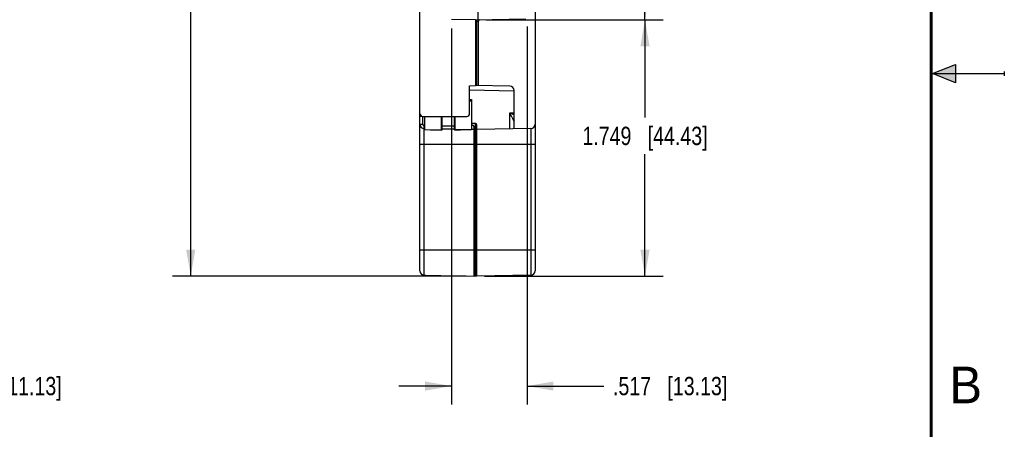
# Model space of a CAD drawing. Header units: inches. Extents: x 0 to 22, y 0 to 17.
# Tile 35 of 39: x 15.3 to 22, y 6.1 to 8.9. Entities that reach past the tile are written whole.
import ezdxf

# ---------------------------------------------------------------- set-up
doc = ezdxf.new("R2010")
doc.units = ezdxf.units.IN
doc.header["$LTSCALE"] = 1.21
doc.header["$MEASUREMENT"] = 0
doc.layers.get('0').update_dxf_attribs({"linetype": 'CONTINUOUS'})
doc.layers.add('DIMENSIONS', color=7, linetype='CONTINUOUS')
doc.styles.get("Standard").update_dxf_attribs({"font": 'txt', "width": 0.8})
doc.styles.add('TEXTSTYLE_2', font='txt')
doc.dimstyles.new('DIMSTYLE_1', dxfattribs={"dimtxt": 0.125, "dimasz": 0.18, "dimexe": 0.18, "dimexo": 0.0625, "dimgap": 0.09, "dimtad": 0, "dimtih": 1, "dimtoh": 1, "dimdec": 3, "dimzin": 4, "dimdsep": 46, "dimtxsty": 'STANDARD', "dimblk": '_FILLED', "dimblk1": '_FILLED', "dimblk2": '_FILLED', "dimcen": 0.09, "dimadec": 0, "dimazin": 0, "dimtp": 0.01, "dimtm": 0.01, "dimtfac": 1, "dimtdec": 3, "dimtofl": 0, "dimtmove": 0, "dimatfit": 3, "dimldrblk": '_FILLED', "dimfxl": 1, "dimtolj": 1, "dimtzin": 4, "dimarcsym": 0})

# ---------------------------------------------------------------- blocks, each defined once
blk = doc.blocks.new('_FILLED')
at = {"color": 0, "linetype": 'BYBLOCK'}
blk.add_solid([(0, 0), (-1, 0.174), (-1, -0.174)], dxfattribs=at)
blk = doc.blocks.new('*D3')
at = {"layer": 'DIMENSIONS', "color": 2, "linetype": 'CONTINUOUS'}
for p, q in [((14.2743, 8.8916), (14.2743, 6.2426)), ((13.8363, 8.0597), (13.8363, 6.2426)), ((13.8363, 6.3676), (13.4763, 6.3676)), ((14.2743, 6.3676), (14.7175, 6.3676))]:
    blk.add_line(p, q, dxfattribs=at)
at = {"layer": 'DIMENSIONS', "color": 2, "linetype": 'CONTINUOUS', "xscale": 0.18, "yscale": 0.18, "zscale": 0.18}
blk.add_blockref('_FILLED', (13.8363, 6.3676), dxfattribs=at)
at = {"layer": 'DIMENSIONS', "color": 2, "linetype": 'CONTINUOUS', "xscale": 0.18, "yscale": 0.18, "zscale": 0.18, "rotation": 180}
blk.add_blockref('_FILLED', (14.2743, 6.3676), dxfattribs=at)
at = {"layer": 'DIMENSIONS', "color": 2, "linetype": 'CONTINUOUS', "insert": (14.78, 6.4301), "char_height": 0.125, "width": 1.225, "attachment_point": 1, "line_spacing_factor": 0.9}
blk.add_mtext('.438{\\Ftxt.shx;\\W1.000000;\\H0.125000; }[11.13]', dxfattribs=at)
blk = doc.blocks.new('*D12')
at = {"layer": 'DIMENSIONS', "color": 2, "linetype": 'CONTINUOUS'}
for p, q in [((18.3249, 13.1346), (16.3174, 13.1346)), ((16.4424, 13.1346), (16.4424, 10.2511)), ((16.4424, 7.1176), (16.4424, 10.0011)), ((18.3249, 7.1176), (16.3174, 7.1176))]:
    blk.add_line(p, q, dxfattribs=at)
at = {"layer": 'DIMENSIONS', "color": 2, "linetype": 'CONTINUOUS', "xscale": 0.18, "yscale": 0.18, "zscale": 0.18}
for p, rotation in [((16.4424, 13.1346), 90), ((16.4424, 7.1176), 270)]:
    blk.add_blockref('_FILLED', p, dxfattribs=dict(at, rotation=rotation))
at = {"layer": 'DIMENSIONS', "color": 2, "linetype": 'CONTINUOUS', "insert": (16.4424, 10.1886), "char_height": 0.125, "width": 1.625, "attachment_point": 2, "line_spacing_factor": 0.9}
blk.add_mtext('(6.017{\\Ftxt.shx;\\W1.000000;\\H0.125000; }[152.83])', dxfattribs=at)
blk = doc.blocks.new('*D13')
at = {"layer": 'DIMENSIONS', "color": 2, "linetype": 'CONTINUOUS'}
for p, q in [((18.4499, 12.3816), (19.6704, 12.3816)), ((19.5454, 12.3816), (19.5454, 10.7492)), ((19.5454, 8.8668), (19.5454, 10.4992)), ((18.4599, 8.8668), (19.6704, 8.8668))]:
    blk.add_line(p, q, dxfattribs=at)
at = {"layer": 'DIMENSIONS', "color": 2, "linetype": 'CONTINUOUS', "xscale": 0.18, "yscale": 0.18, "zscale": 0.18}
for p, rotation in [((19.5454, 12.3816), 90), ((19.5454, 8.8668), 270)]:
    blk.add_blockref('_FILLED', p, dxfattribs=dict(at, rotation=rotation))
at = {"layer": 'DIMENSIONS', "color": 2, "linetype": 'CONTINUOUS', "insert": (19.5454, 10.6867), "char_height": 0.125, "width": 1.325, "attachment_point": 2, "line_spacing_factor": 0.9}
blk.add_mtext('3.515{\\Ftxt.shx;\\W1.000000;\\H0.125000; }[89.28]', dxfattribs=at)
blk = doc.blocks.new('*D14')
at = {"layer": 'DIMENSIONS', "color": 2, "linetype": 'CONTINUOUS'}
for p, q in [((18.4599, 8.8668), (19.6704, 8.8668)), ((19.5454, 8.8668), (19.5454, 8.1996)), ((19.5454, 7.1176), (19.5454, 7.9496)), ((18.4499, 7.1176), (19.6704, 7.1176))]:
    blk.add_line(p, q, dxfattribs=at)
at = {"layer": 'DIMENSIONS', "color": 2, "linetype": 'CONTINUOUS', "xscale": 0.18, "yscale": 0.18, "zscale": 0.18}
for p, rotation in [((19.5454, 8.8668), 90), ((19.5454, 7.1176), 270)]:
    blk.add_blockref('_FILLED', p, dxfattribs=dict(at, rotation=rotation))
at = {"layer": 'DIMENSIONS', "color": 2, "linetype": 'CONTINUOUS', "insert": (19.5454, 8.1371), "char_height": 0.125, "width": 1.325, "attachment_point": 2, "line_spacing_factor": 0.9}
blk.add_mtext('1.749{\\Ftxt.shx;\\W1.000000;\\H0.125000; }[44.43]', dxfattribs=at)
blk = doc.blocks.new('*D16')
at = {"layer": 'DIMENSIONS', "color": 2, "linetype": 'CONTINUOUS'}
for p, q in [((18.7404, 8.8201), (18.7404, 6.2426)), ((18.2234, 8.807), (18.2234, 6.2426)), ((18.2234, 6.3676), (17.8634, 6.3676)), ((18.7404, 6.3676), (19.2644, 6.3676))]:
    blk.add_line(p, q, dxfattribs=at)
at = {"layer": 'DIMENSIONS', "color": 2, "linetype": 'CONTINUOUS', "xscale": 0.18, "yscale": 0.18, "zscale": 0.18}
blk.add_blockref('_FILLED', (18.2234, 6.3676), dxfattribs=at)
at = {"layer": 'DIMENSIONS', "color": 2, "linetype": 'CONTINUOUS', "xscale": 0.18, "yscale": 0.18, "zscale": 0.18, "rotation": 180}
blk.add_blockref('_FILLED', (18.7404, 6.3676), dxfattribs=at)
at = {"layer": 'DIMENSIONS', "color": 2, "linetype": 'CONTINUOUS', "insert": (19.3269, 6.4301), "char_height": 0.125, "width": 1.225, "attachment_point": 1, "line_spacing_factor": 0.9}
blk.add_mtext('.517{\\Ftxt.shx;\\W1.000000;\\H0.125000; }[13.13]', dxfattribs=at)

msp = doc.modelspace()

# ---------------------------------------------------------------- hatches: boundary and pattern name
at = {"linetype": 'CONTINUOUS'}
msp.add_hatch(color=2, dxfattribs=at).paths.add_polyline_path([(21.6663, 8.5625), (21.6663, 8.4375), (21.51, 8.5)])

# ---------------------------------------------------------------- linework, layer by layer
at = {"color": 7, "linetype": 'CONTINUOUS'}
for p, q in [((18.0074, 7.1537), (18.0074, 13.0985)), ((18.7954, 13.098), (18.7954, 7.1542)), ((18.4051, 8.8669), (18.4051, 8.9757)), ((18.3874, 8.8666), (18.2234, 8.8695)), ((18.3874, 8.8666), (18.7305, 8.8726)), ((18.3874, 8.8666), (18.3874, 8.4176)), ((18.3874, 8.8566), (18.3975, 8.8568)), ((18.3974, 8.8668), (18.3975, 8.8568)), ((18.3975, 8.8568), (18.4074, 8.8571)), ((18.3975, 8.4174), (18.3975, 8.8568)), ((18.4074, 8.4173), (18.4074, 8.8571)), ((18.3474, 8.4169), (18.3874, 8.4176)), ((18.3474, 8.2276), (18.3474, 8.4169)), ((18.6219, 8.4135), (18.3874, 8.4176)), ((18.3474, 8.3883), (18.6514, 8.383)), ((18.6514, 8.1222), (18.6514, 8.3835)), ((18.3474, 8.3232), (18.3604, 8.3232)), ((18.3474, 8.3204), (18.3604, 8.3203)), ((18.3474, 8.3146), (18.3604, 8.3145)), ((18.3604, 8.3232), (18.3604, 8.118)), ((18.0274, 8.2076), (18.3274, 8.2076)), ((18.0277, 8.1537), (18.0277, 8.2076)), ((18.0424, 8.1173), (18.0424, 8.2076)), ((18.1553, 8.115), (18.1553, 8.2076)), ((18.1604, 8.1196), (18.1604, 8.2076)), ((18.2424, 8.2076), (18.2424, 8.1202)), ((18.2475, 8.2076), (18.2475, 8.1157)), ((18.6219, 8.2317), (18.6514, 8.2322)), ((18.6219, 8.1217), (18.6219, 8.2317)), ((18.6219, 8.2317), (18.6514, 8.2173)), ((18.0074, 8.1537), (18.0277, 8.1537)), ((18.0424, 8.1436), (18.0375, 8.1437)), ((18.2424, 8.1401), (18.1604, 8.1416)), ((18.3875, 8.1582), (18.3604, 8.1584)), ((18.3604, 8.1482), (18.3675, 8.1481)), ((18.3875, 7.1582), (18.3875, 8.1582)), ((18.3974, 7.1178), (18.3974, 8.1482)), ((18.6367, 8.2024), (18.6512, 8.1731)), ((18.6512, 8.1731), (18.6513, 8.173)), ((18.6513, 8.173), (18.6514, 8.1727)), ((18.0424, 8.1236), (18.0368, 8.1237)), ((18.0368, 7.123), (18.0368, 8.1237)), ((18.0424, 8.1177), (18.1553, 8.115)), ((18.1552, 8.1146), (18.1553, 8.115)), ((18.2424, 8.1201), (18.1604, 8.1216)), ((18.3604, 8.1184), (18.2475, 8.1157)), ((18.2475, 8.1157), (18.2475, 8.1152)), ((18.3774, 8.1178), (18.3604, 8.1181)), ((18.3774, 7.1178), (18.3774, 8.1381)), ((18.7659, 8.1242), (18.3974, 8.1178)), ((18.7659, 8.1242), (18.7659, 7.1242)), ((18.0074, 8.0176), (18.7954, 8.0176)), ((18.0074, 7.2976), (18.7954, 7.2976)), ((18.3875, 7.1582), (18.3774, 7.1582)), ((18.3875, 7.1555), (18.3774, 7.1555)), ((18.3942, 7.1555), (18.3875, 7.1555)), ((18.3875, 7.1225), (18.3875, 7.1555)), ((18.0368, 7.1237), (18.3774, 7.1178)), ((18.0474, 7.1228), (18.0371, 7.123)), ((18.0474, 7.1235), (18.0474, 7.1228)), ((18.3774, 7.1226), (18.3875, 7.1225)), ((18.3874, 7.1176), (18.3774, 7.1178)), ((18.3874, 7.1176), (18.3874, 7.1225)), ((18.3974, 7.1178), (18.3874, 7.1176)), ((18.7659, 7.1242), (18.3974, 7.1178))]:
    msp.add_line(p, q, dxfattribs=at)
at = {"color": 2, "linetype": 'CONTINUOUS'}
for p, q in [((21.51, 8.5), (21.6663, 8.5625)), ((21.6663, 8.5625), (21.6663, 8.4375)), ((21.51, 8.5), (22, 8.5)), ((21.6663, 8.4375), (21.51, 8.5)), ((22, 8.515), (22, 8.485))]:
    msp.add_line(p, q, dxfattribs=at)
at = {"color": 7, "linetype": 'CONTINUOUS', "const_width": 0.02}
msp.add_lwpolyline([(21.5, 0.5), (21.5, 16.5)], dxfattribs=at)
at = {"color": 7, "linetype": 'CONTINUOUS'}
for points in [[(18.0424, 8.1173), (18.0796, 8.1164), (18.1173, 8.1155), (18.1552, 8.1146)], [(18.2475, 8.1152), (18.2854, 8.1162), (18.3231, 8.1171), (18.3604, 8.118)]]:
    msp.add_lwpolyline(points, dxfattribs=at)
for centre, radius, start, end in [((18.4174, 8.8571), 0.01, 91, 180), ((18.6214, 8.3835), 0.03, 0, 89), ((18.0274, 8.2276), 0.02, 180, 270), ((18.3274, 8.2276), 0.02, 270, 360), ((11.3026, 4.5069), 8.2125, 26.74253, 26.97161), ((18.0374, 8.1537), 0.03, 180.00121, 269), ((18.0377, 8.1537), 0.01, 180.00008, 268.99972), ((18.3674, 8.1381), 0.01, 0, 89), ((18.3874, 8.1482), 0.01, 0, 89.5), ((18.7654, 8.1542), 0.03, 271, 360), ((18.1554, 8.1196), 0.005, 268.62654, 360), ((18.2474, 8.1202), 0.005, 180, 271.37788), ((18.0374, 7.1537), 0.03, 180, 269), ((17.2691, 7.1636), 1.1184, 359.58347, 359.72099), ((18.3874, 7.1482), 0.01, 3.44231, 89.5), ((18.7654, 7.1542), 0.03, 271, 360)]:
    msp.add_arc(centre, radius, start, end, dxfattribs=at)
for points, knots in [([(18.0213, 8.2085), (18.0208, 8.2085), (18.0199, 8.2084), (18.0184, 8.2083), (18.017, 8.2082), (18.0157, 8.208), (18.0145, 8.2079), (18.0133, 8.2077), (18.0122, 8.2075), (18.0114, 8.2073), (18.0108, 8.2072), (18.0103, 8.207), (18.0099, 8.2069), (18.0096, 8.2068), (18.0092, 8.2067), (18.0089, 8.2065), (18.0086, 8.2064), (18.0084, 8.2063), (18.0081, 8.2062), (18.0079, 8.206), (18.0078, 8.2059), (18.0076, 8.2058), (18.0075, 8.2056), (18.0074, 8.2055), (18.0074, 8.2054), (18.0074, 8.2053), (18.0074, 8.2052), (18.0074, 8.2052)], [0, 0, 0, 0, 0.101576, 0.199946, 0.294514, 0.384716, 0.470028, 0.549968, 0.624103, 0.692055, 0.723611, 0.753506, 0.781713, 0.808207, 0.832971, 0.855996, 0.87728, 0.896832, 0.914677, 0.930855, 0.945435, 0.958518, 0.970255, 0.980865, 0.990647, 0.995352, 1, 1, 1, 1]), ([(18.0368, 8.1237), (18.0368, 8.1237), (18.0369, 8.1237), (18.0369, 8.1237), (18.0369, 8.1237), (18.0369, 8.1237), (18.0369, 8.1238), (18.0369, 8.1238), (18.0369, 8.1238), (18.0369, 8.1238), (18.0369, 8.1239), (18.0369, 8.1239), (18.0369, 8.124), (18.0369, 8.1241), (18.0369, 8.1243), (18.037, 8.1246), (18.037, 8.1249), (18.037, 8.1253), (18.037, 8.1257), (18.0371, 8.1261), (18.0371, 8.1266), (18.0371, 8.1271), (18.0371, 8.1277), (18.0372, 8.1285), (18.0372, 8.1296), (18.0372, 8.1311), (18.0373, 8.1326), (18.0373, 8.1343), (18.0374, 8.1361), (18.0374, 8.1379), (18.0375, 8.1398), (18.0375, 8.1418), (18.0375, 8.1431), (18.0375, 8.1437)], [0, 0, 0, 0, 0.000523, 0.000723, 0.000956, 0.001525, 0.002234, 0.003089, 0.004089, 0.005236, 0.007973, 0.011301, 0.01522, 0.019729, 0.030508, 0.043617, 0.059024, 0.076695, 0.096588, 0.118655, 0.142843, 0.169094, 0.197346, 0.22753, 0.293401, 0.366073, 0.444847, 0.528965, 0.617616, 0.709946, 0.805068, 0.902064, 1, 1, 1, 1]), ([(18.1553, 8.115), (18.1554, 8.115), (18.1558, 8.115), (18.1563, 8.115), (18.1568, 8.1151), (18.1572, 8.1153), (18.1577, 8.1155), (18.1581, 8.1157), (18.1585, 8.116), (18.1589, 8.1163), (18.1592, 8.1166), (18.1595, 8.117), (18.1598, 8.1174), (18.16, 8.1178), (18.1602, 8.1182), (18.1603, 8.1187), (18.1604, 8.1191), (18.1604, 8.1194), (18.1604, 8.1196)], [0, 0, 0, 0, 0.065066, 0.130049, 0.194856, 0.259396, 0.323587, 0.387363, 0.450671, 0.513475, 0.575759, 0.637528, 0.698805, 0.759637, 0.820086, 0.880233, 0.94017, 1, 1, 1, 1]), ([(18.2475, 8.1157), (18.2473, 8.1156), (18.247, 8.1157), (18.2465, 8.1157), (18.246, 8.1158), (18.2455, 8.116), (18.2451, 8.1162), (18.2446, 8.1164), (18.2442, 8.1167), (18.2439, 8.117), (18.2435, 8.1173), (18.2432, 8.1177), (18.243, 8.118), (18.2427, 8.1185), (18.2426, 8.1189), (18.2425, 8.1193), (18.2424, 8.1198), (18.2424, 8.1201), (18.2424, 8.1202)], [0, 0, 0, 0, 0.065116, 0.130149, 0.195002, 0.259582, 0.323807, 0.387609, 0.450934, 0.513744, 0.576025, 0.637779, 0.699033, 0.759831, 0.820239, 0.880338, 0.940223, 1, 1, 1, 1]), ([(18.0371, 7.123), (18.0369, 7.123), (18.0366, 7.123), (18.0362, 7.123), (18.0358, 7.123), (18.0352, 7.1231), (18.0346, 7.1231), (18.034, 7.1232), (18.0334, 7.1233), (18.0328, 7.1234), (18.032, 7.1235), (18.0309, 7.1238), (18.0297, 7.1241), (18.0286, 7.1245), (18.027, 7.125), (18.0251, 7.1259), (18.023, 7.127), (18.021, 7.1284), (18.0197, 7.1294), (18.0191, 7.1299)], [0, 0, 0, 0, 0.031645, 0.047466, 0.063285, 0.094919, 0.126544, 0.158156, 0.189755, 0.221337, 0.2529, 0.315954, 0.378906, 0.441738, 0.504436, 0.629356, 0.753619, 0.877175, 1, 1, 1, 1]), ([(18.3974, 7.1246), (18.3974, 7.1246), (18.3974, 7.1245), (18.3974, 7.1245), (18.3973, 7.1244), (18.3973, 7.1243), (18.3972, 7.1242), (18.3971, 7.1241), (18.3969, 7.124), (18.3968, 7.1239), (18.3966, 7.1238), (18.3964, 7.1237), (18.3962, 7.1237), (18.396, 7.1236), (18.3957, 7.1235), (18.3954, 7.1234), (18.395, 7.1233), (18.3945, 7.1232), (18.3938, 7.123), (18.393, 7.1229), (18.3922, 7.1228), (18.3913, 7.1227), (18.3904, 7.1226), (18.3894, 7.1225), (18.3884, 7.1225), (18.3878, 7.1225), (18.3875, 7.1225)], [0, 0, 0, 0, 0.004397, 0.008877, 0.018324, 0.028796, 0.040613, 0.053986, 0.069052, 0.085893, 0.104555, 0.125059, 0.147406, 0.171584, 0.197569, 0.225327, 0.254816, 0.318782, 0.389004, 0.464924, 0.545907, 0.631245, 0.720166, 0.811849, 0.905426, 1, 1, 1, 1])]:
    msp.add_open_spline(points, degree=3, knots=knots, dxfattribs=at)

# ---------------------------------------------------------------- texts
at = {"color": 2, "linetype": 'CONTINUOUS', "insert": (21.625, 6.5), "char_height": 0.25, "width": 0.25, "attachment_point": 1, "line_spacing_factor": 0.9, "style": 'TEXTSTYLE_2'}
msp.add_mtext('B', dxfattribs=at)

# ---------------------------------------------------------------- dimensions: what is measured, and where the dimension line sits
at = {"layer": 'DIMENSIONS', "color": 2, "linetype": 'CONTINUOUS'}
dim = msp.add_linear_dim(base=(16.4424, 13.1346), p1=(18.3249, 7.1176), p2=(18.3249, 13.1346), angle=90, text='(<>)', dimstyle='DIMSTYLE_1', dxfattribs=at)
dim.commit()
dim.dimension.update_dxf_attribs({"geometry": '*D12', "text_midpoint": (16.3424, 10.1261), "dimtype": 160})
for base, p1, p2, angle, picture, middle in [((19.5454, 8.8668), (18.4499, 12.3816), (18.4599, 8.8668), 270, '*D13', (19.3954, 10.6242)), ((18.2234, 6.3676), (18.7404, 8.8201), (18.2234, 8.807), 180, '*D16', (19.9394, 6.3676)), ((19.5454, 8.8668), (18.4499, 7.1176), (18.4599, 8.8668), 90, '*D14', (19.3954, 8.0746))]:
    dim = msp.add_linear_dim(base=base, p1=p1, p2=p2, angle=angle, dimstyle='DIMSTYLE_1', dxfattribs=at)
    dim.commit()
    dim.dimension.update_dxf_attribs({"geometry": picture, "text_midpoint": middle, "dimtype": 160})
dim = msp.add_linear_dim(base=(14.2743, 6.3676), p1=(13.8363, 8.0597), p2=(14.2743, 8.8916), dimstyle='DIMSTYLE_1', dxfattribs=at)
dim.commit()
dim.dimension.update_dxf_attribs({"geometry": '*D3', "text_midpoint": (15.3925, 6.3676), "dimtype": 160})

doc.saveas('drawing.dxf')
